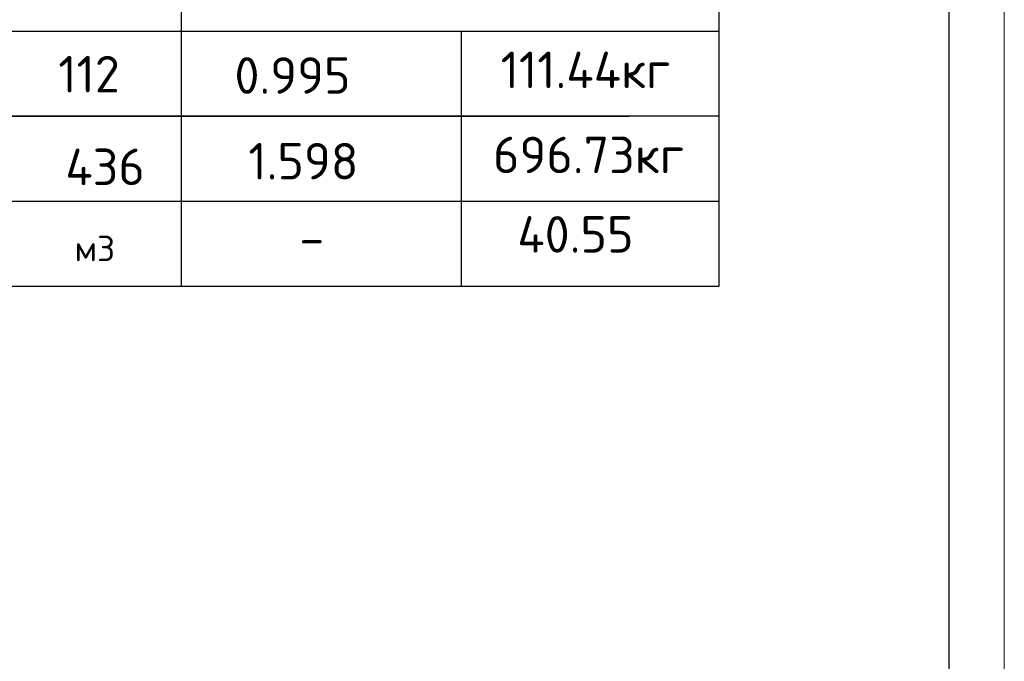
# Model space of a CAD drawing. Header units: millimetres. Extents: x -2765404 to 1548445, y -374876 to 1313256.
# Tile 21 of 77: x 48853 to 57755, y -234311 to -228509. Entities that reach past the tile are written whole.
import ezdxf

# ---------------------------------------------------------------- set-up
doc = ezdxf.new("R2010")
doc.units = ezdxf.units.MM
for name, color, linetype in [('PDF _PDF _Текст', 7, 'Continuous'), ('PDF _Текст', 7, 'Continuous'), ('PDF _ЭМ', 7, 'Continuous')]:
    doc.layers.add(name, color=color, linetype=linetype)
doc.styles.add('PDF ISOCPEUR', font='isocpeur.ttf')

msp = doc.modelspace()

# ---------------------------------------------------------------- linework, layer by layer
at = {"layer": 'PDF _PDF _Текст', "lineweight": 25}
msp.add_lwpolyline([(55174, -230921), (35820.1, -230921), (35820.1, -223990.7), (55174, -223990.7)], close=True, dxfattribs=at)
for points in [[(50312.3, -223990.7), (50312.3, -230921)], [(35820.1, -228612.9), (55174, -228612.9)], [(52845, -228612.9), (52845, -230921)], [(55174, -229382.2), (35820.1, -229382.2), (54362.7, -229382.2)], [(35820.1, -230151.6), (55174, -230151.6)]]:
    msp.add_lwpolyline(points, dxfattribs=at)
at = {"layer": 'PDF _ЭМ', "lineweight": 20}
msp.add_lwpolyline([(15756.6, -218706.9), (57754.6, -218706.9), (57754.6, -248403.9)], dxfattribs=at)
msp.add_lwpolyline([(15756.6, -248403.9), (57754.6, -248403.9), (57754.6, -218706.9), (15756.6, -218706.9)], close=True, dxfattribs=at)
at = {"layer": 'PDF _ЭМ', "lineweight": 30}
msp.add_lwpolyline([(17756.4, -239405), (16555.9, -239405), (16555.9, -247903.9), (17756.4, -247903.9), (57254.6, -247903.9), (57254.6, -219206.8), (17756.4, -219206.8), (17756.4, -247903.9)], dxfattribs=at)

# ---------------------------------------------------------------- texts
at = {"layer": 'PDF _Текст', "attachment_point": 7, "style": 'PDF ISOCPEUR'}
for s, insert, char_height in [('112', (49201.7, -229166.7), 330), ('0.995', (50794.3, -229178.7), 330), ('111.44кг', (53201.2, -229127.8), 330), ('696.73кг', (53132.4, -229897.1), 330), ('436', (49264.6, -230004.9), 330), ('40.55', (53350.9, -230615.6), 330), ('м3', (49348.4, -230693.4), 231), ('-', (51381.1, -230647.8), 330)]:
    msp.add_mtext(s, dxfattribs=dict(at, insert=insert, char_height=char_height))
at = {"layer": 'PDF _Текст', "insert": (50920.1, -229954), "char_height": 330, "width": 927.302, "attachment_point": 7, "style": 'PDF ISOCPEUR'}
msp.add_mtext('1.598', dxfattribs=at)

doc.saveas('drawing.dxf')
